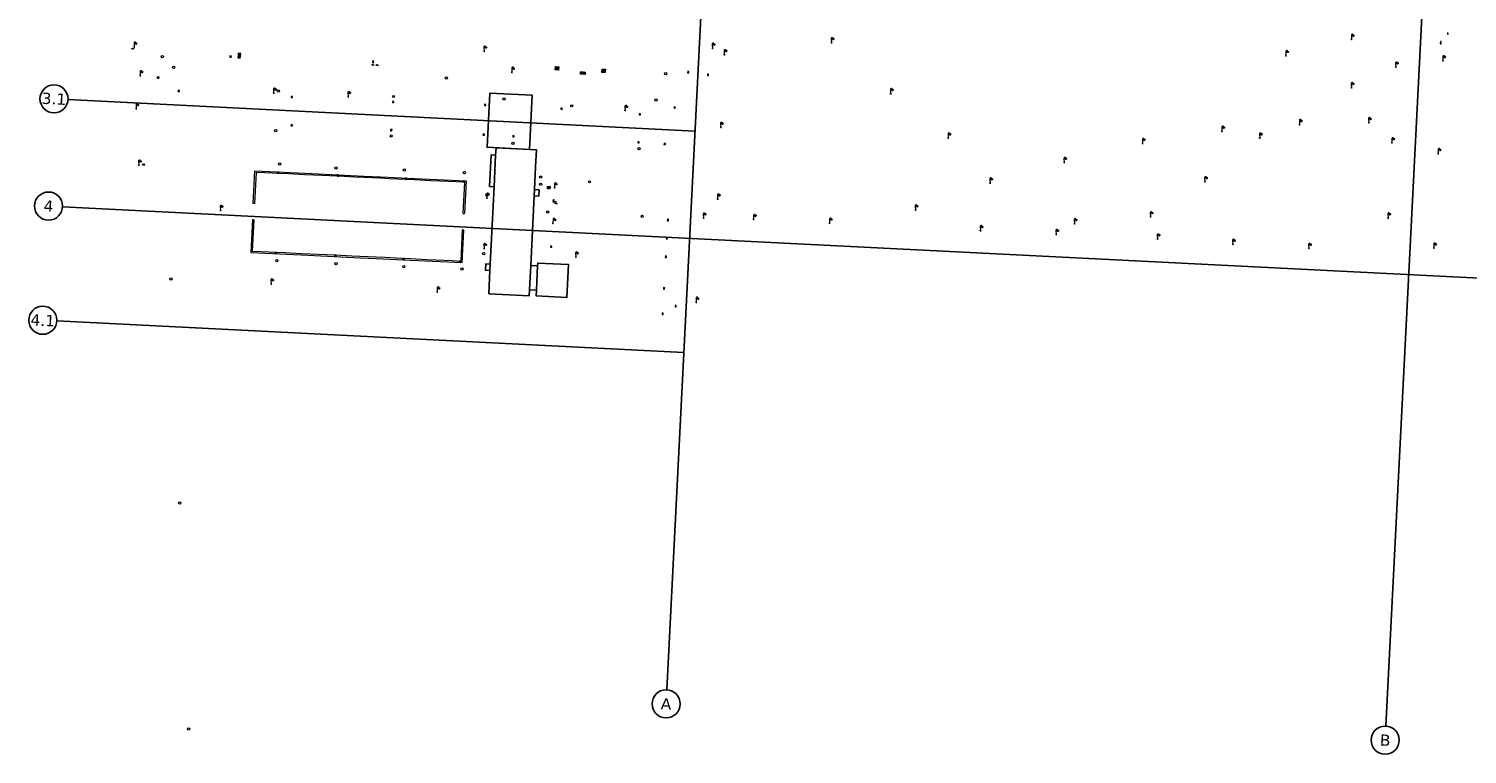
# Model space of a CAD drawing. Header units: millimetres. Extents: x 32690613 to 32694766, y 5342952 to 5344788.
# Tile 2 of 27: x 32692179 to 32692691, y 5343776 to 5344034. Entities that reach past the tile are written whole.
import ezdxf

# ---------------------------------------------------------------- set-up
doc = ezdxf.new("R2010")
doc.units = ezdxf.units.MM
doc.layers.get('Defpoints').update_dxf_attribs({"color": 11})
for name, color, linetype, lineweight in [('Ein-Beleuchtung_Mast', 252, 'Continuous', 18), ('Ein-Elektro-Ladesäule', 232, 'Continuous', 5), ('Ein-Elektro-Verteilerkasten', 210, 'Continuous', 5), ('Ent-Muldenrinne', 140, 'Continuous', 9), ('Ent-Straßeneinlauf', 150, 'Continuous', 5), ('Ver-Deckel_ELT', 20, 'Continuous', 5), ('Ver-Deckel_Schmutz', 30, 'Continuous', 9), ('Ver-Deckel_Sicker', 150, 'Continuous', 9), ('Ver-Deckel_Unbekannt', 80, 'Continuous', 9), ('Ver-Hydrant_Oberflur', 170, 'Continuous', 13), ('Ver-Hydrant_Unterflur', 140, 'Continuous', 13)]:
    doc.layers.add(name, color=color, linetype=linetype, lineweight=lineweight)
doc.styles.add('Verdana', font='verdana.ttf')

# ---------------------------------------------------------------- blocks, each defined once
blk = doc.blocks.new('Schachtdeckel_ELT')
at = {"layer": 'Ver-Deckel_ELT'}
for p, q in [((-2.24, 0.61), (-2.16, 1.45)), ((-2.24, 0.61), (-1.32, 1.38)), ((-1.39, 0.53), (-2.24, 0.61)), ((-2.16, 1.45), (-1.32, 1.38)), ((-2.16, 1.45), (-1.39, 0.53)), ((-1.32, 1.38), (-1.39, 0.53))]:
    blk.add_line(p, q, dxfattribs=at)
blk = doc.blocks.new('Wasserschieber')
at = {"layer": 'Ver-Hydrant_Unterflur'}
for p, q in [((-0.15, 0), (-0.5, 0)), ((0.15, 0), (0.5, 0))]:
    blk.add_line(p, q, dxfattribs=at).dxf.unprotected_set("ltscale", 0)
blk.add_circle((0, 0), 0.15, dxfattribs=at).dxf.unprotected_set("ltscale", 0)
blk = doc.blocks.new('Oberflurhydrant')
at = {"layer": 'Ver-Hydrant_Oberflur'}
for p, q in [((0, 0.8), (-0.2, 0.48)), ((0, 0.48), (-0.2, 0.48)), ((0, 0.8), (0.2, 0.48)), ((0, 0.15), (0, 0.48)), ((0, 0.48), (0.2, 0.48))]:
    blk.add_line(p, q, dxfattribs=at)
blk.add_circle((0, 0), 0.15, dxfattribs=at)
blk = doc.blocks.new('Gully Mitte-3')
at = {"layer": 'Ent-Straßeneinlauf', "lineweight": 5}
for p, q in [((-0.25, 0.2), (-0.25, -0.2)), ((0.25, 0.2), (-0.25, 0.2)), ((-0.12, 0.2), (-0.12, -0.2)), ((0, 0.2), (0, -0.2)), ((0.12, -0.2), (0.12, 0.2)), ((0.25, -0.2), (0.25, 0.2)), ((-0.25, -0.2), (0.25, -0.2))]:
    blk.add_line(p, q, dxfattribs=at)
blk = doc.blocks.new('Gully Rand-3')
at = {"layer": 'Ent-Straßeneinlauf'}
blk.add_blockref('Gully Mitte-3', (0, -0.2), dxfattribs=at)
blk = doc.blocks.new('Gully Mitte')
at = {"layer": 'Ent-Straßeneinlauf', "lineweight": 5}
for p, q in [((-0.25, 0.2), (-0.25, -0.2)), ((0.25, 0.2), (-0.25, 0.2)), ((-0.12, 0.2), (-0.12, -0.2)), ((0, 0.2), (0, -0.2)), ((0.12, -0.2), (0.12, 0.2)), ((0.25, -0.2), (0.25, 0.2)), ((-0.25, -0.2), (0.25, -0.2))]:
    blk.add_line(p, q, dxfattribs=at)
blk = doc.blocks.new('Gully Rand')
at = {"layer": 'Ent-Straßeneinlauf'}
blk.add_blockref('Gully Mitte', (0, -0.2), dxfattribs=at)
blk = doc.blocks.new('A$C78070446')
for p, q in [((4469733.77, 5343068.96), (4469667.48, 5342330.09)), ((4469989.15, 5343046.05), (4469922.86, 5342307.18)), ((4469685.27, 5342528.36), (4469462.61, 5342548.34)), ((4469459.19, 5342510.29), (4470208.78, 5342443.04)), ((4469678.22, 5342449.78), (4469455.56, 5342469.75))]:
    blk.add_line(p, q)
for centre in [(4469457.63, 5342548.79), (4469454.21, 5342510.74), (4469450.58, 5342470.2), (4469667.04, 5342325.11), (4469922.41, 5342302.2)]:
    blk.add_circle(centre, 5)
at = {"char_height": 4, "attachment_point": 5, "rotation": 354.86, "line_spacing_factor": 0.252012, "style": 'Verdana'}
for s, insert in [('3.1', (4469457.63, 5342548.79)), ('4', (4469454.21, 5342510.74)), ('4.1', (4469450.58, 5342470.2)), ('A', (4469667.04, 5342325.11)), ('B', (4469922.41, 5342302.2))]:
    blk.add_mtext(s, dxfattribs=dict(at, insert=insert))
blk = doc.blocks.new('Lampe')
at = {"layer": 'Ein-Beleuchtung_Mast', "lineweight": 5}
for p, q in [((0, 0), (-0.25, 0)), ((0, 1.5), (0, 0)), ((0, 0), (0.25, 0)), ((0.7, 1.5), (0.3, 1.5)), ((0.7, 1.5), (1.1, 1.5))]:
    blk.add_line(p, q, dxfattribs=at)
at = {"layer": 'Ein-Beleuchtung_Mast', "lineweight": 5, "flags": 128}
for points in [[(0.7, 1.5, 0.414214), (0.35, 1.85, 0.414214), (0, 1.5)], [(0.35, 1.5, 0.414214), (0.7, 1.15, 0.414214), (1.05, 1.5)]]:
    blk.add_lwpolyline(points, format="xyb", dxfattribs=at)
blk = doc.blocks.new('A$C548C69BA')
blk.add_lwpolyline([(-0.21, -0.11), (0.21, -0.11), (0.21, 0.11), (-0.21, 0.11)], close=True)
blk = doc.blocks.new('A$C49757AC1')
at = {"rotation": 357.0796095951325}
blk.add_blockref('A$C548C69BA', (0, 0), dxfattribs=at)
at = {"layer": 'Defpoints', "insert": (0, 0), "char_height": 0.06, "width": 1.4341, "attachment_point": 5, "rotation": 357.4665, "line_spacing_factor": 0.945368, "style": 'Verdana'}
blk.add_mtext('Ladesäule\\PH: 1,15 m', dxfattribs=at)
blk = doc.blocks.new('A$C54653B92')
blk.add_lwpolyline([(-0.39, -0.16), (0.39, -0.16), (0.39, 0.16), (-0.39, 0.16)], close=True)
blk = doc.blocks.new('A$C57D81FC7')
at = {"rotation": 357.0796091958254}
blk.add_blockref('A$C54653B92', (0, 0), dxfattribs=at)
at = {"layer": 'Defpoints', "insert": (0, 0), "char_height": 0.06, "width": 1.4341, "attachment_point": 5, "rotation": 357.4665, "line_spacing_factor": 0.945368, "style": 'Verdana'}
blk.add_mtext('Verteilerkasten\\Pfür Ladesäulen\\PH: 1,35 m', dxfattribs=at)

msp = doc.modelspace()

# ---------------------------------------------------------------- linework, layer by layer
at = {"layer": 'Defpoints', "transparency": 33554687}
for p, q in [((32692344.91, 5343978.23), (32692345.44, 5343989.47)), ((32692359.27, 5343977.2), (32692359.17, 5343974.99)), ((32692343.54, 5343950.66), (32692343.42, 5343948.46)), ((32692357.52, 5343941.55), (32692357.94, 5343950.21)), ((32692360.36, 5343950.14), (32692359.97, 5343941.43))]:
    msp.add_line(p, q, dxfattribs=at).dxf.unprotected_set("ltscale", 0)
at = {"layer": 'Defpoints', "transparency": 33554687, "flags": 128}
for points in [[(32692343.41, 5344011.55), (32692358.47, 5344010.77), (32692357.48, 5343991.5), (32692342.41, 5343992.28)], [(32692345.57, 5343992.11), (32692359.95, 5343991.37), (32692359.67, 5343985.34), (32692359.27, 5343977.2), (32692360.91, 5343977.13), (32692360.8, 5343974.91), (32692359.17, 5343974.99), (32692357.92, 5343950.21), (32692360.36, 5343950.09), (32692360.4, 5343951.06), (32692371.39, 5343950.52), (32692370.84, 5343938.81), (32692359.87, 5343939.33), (32692359.97, 5343941.43), (32692357.52, 5343941.55), (32692357.41, 5343939.41), (32692343.01, 5343940.12), (32692343.42, 5343948.46), (32692341.79, 5343948.54), (32692341.9, 5343950.74), (32692343.54, 5343950.66), (32692344.91, 5343978.23), (32692343.26, 5343978.31), (32692343.8, 5343989.55), (32692345.44, 5343989.47)]]:
    msp.add_lwpolyline(points, close=True, dxfattribs=at).dxf.unprotected_set("ltscale", 0)
at = {"layer": 'Ent-Muldenrinne', "transparency": 33554687}
for p, q in [((32692259.09, 5343972.3), (32692259.66, 5343983.86)), ((32692260.15, 5343983.32), (32692259.6, 5343972.27)), ((32692259.66, 5343983.86), (32692277.47, 5343983.05)), ((32692263.21, 5343983.17), (32692260.15, 5343983.32)), ((32692268.51, 5343982.92), (32692263.21, 5343983.17)), ((32692271.71, 5343982.78), (32692268.51, 5343982.92)), ((32692277.46, 5343982.51), (32692271.71, 5343982.78)), ((32692280.67, 5343982.35), (32692277.46, 5343982.51)), ((32692277.47, 5343983.05), (32692298.61, 5343982.04)), ((32692286.42, 5343982.08), (32692280.67, 5343982.35)), ((32692289.61, 5343981.93), (32692286.42, 5343982.08)), ((32692295.33, 5343981.65), (32692289.61, 5343981.93)), ((32692298.61, 5343982.04), (32692304.41, 5343981.75)), ((32692304.41, 5343981.75), (32692316.6, 5343981.18)), ((32692298.6, 5343981.5), (32692295.33, 5343981.65)), ((32692304.38, 5343981.23), (32692298.6, 5343981.5)), ((32692307.57, 5343981.06), (32692304.38, 5343981.23)), ((32692313.35, 5343980.79), (32692307.57, 5343981.06)), ((32692316.57, 5343980.64), (32692313.35, 5343980.79)), ((32692322.35, 5343980.36), (32692316.57, 5343980.64)), ((32692316.6, 5343981.18), (32692334.96, 5343980.28)), ((32692325.53, 5343980.2), (32692322.35, 5343980.36)), ((32692331.32, 5343979.93), (32692325.53, 5343980.2)), ((32692334.45, 5343979.8), (32692331.32, 5343979.93)), ((32692333.84, 5343968.74), (32692334.45, 5343979.8)), ((32692334.96, 5343980.28), (32692334.38, 5343968.72)), ((32692259.6, 5343972.27), (32692259.09, 5343972.3)), ((32692258.79, 5343966.39), (32692258.21, 5343954.83)), ((32692259.31, 5343966.38), (32692258.76, 5343955.34)), ((32692259.31, 5343966.38), (32692258.79, 5343966.39)), ((32692333.84, 5343968.74), (32692334.38, 5343968.72)), ((32692333.57, 5343962.83), (32692333.01, 5343951.77)), ((32692333.51, 5343951.24), (32692334.07, 5343962.8)), ((32692334.07, 5343962.8), (32692333.57, 5343962.83)), ((32692258.21, 5343954.83), (32692276.19, 5343953.98)), ((32692258.76, 5343955.34), (32692261.88, 5343955.21)), ((32692261.88, 5343955.21), (32692267.19, 5343954.95)), ((32692267.19, 5343954.95), (32692270.49, 5343954.79)), ((32692270.49, 5343954.79), (32692276.23, 5343954.51)), ((32692276.19, 5343953.98), (32692297.32, 5343952.97)), ((32692276.23, 5343954.51), (32692279.44, 5343954.37)), ((32692279.44, 5343954.37), (32692285.18, 5343954.09)), ((32692285.18, 5343954.09), (32692288.4, 5343953.93)), ((32692288.4, 5343953.93), (32692294.19, 5343953.65)), ((32692294.19, 5343953.65), (32692302.92, 5343953.24)), ((32692297.32, 5343952.97), (32692302.87, 5343952.7)), ((32692302.87, 5343952.7), (32692315.12, 5343952.11)), ((32692302.92, 5343953.24), (32692306.12, 5343953.1)), ((32692306.12, 5343953.1), (32692311.94, 5343952.81)), ((32692311.94, 5343952.81), (32692315.16, 5343952.63)), ((32692315.12, 5343952.11), (32692333.51, 5343951.24)), ((32692315.16, 5343952.63), (32692320.92, 5343952.37)), ((32692320.92, 5343952.37), (32692324.1, 5343952.2)), ((32692324.1, 5343952.2), (32692329.91, 5343951.95)), ((32692329.91, 5343951.95), (32692333.01, 5343951.77))]:
    msp.add_line(p, q, dxfattribs=at).dxf.unprotected_set("ltscale", 0)
at = {"layer": 'Ver-Deckel_ELT', "transparency": 33554687, "flags": 128}
for points in [[(32692253.64, 5344024.08), (32692254.56, 5344024.85), (32692253.72, 5344024.92), (32692254.64, 5344025.7), (32692253.79, 5344025.77), (32692254.56, 5344024.85), (32692254.64, 5344025.7), (32692253.79, 5344025.77), (32692253.72, 5344024.92), (32692254.49, 5344024), (32692254.56, 5344024.85), (32692253.72, 5344024.92), (32692253.64, 5344024.08), (32692254.49, 5344024)], [(32692224.91, 5344017.31), (32692224.89, 5344016.91), (32692225.51, 5344017.28), (32692225.49, 5344016.88), (32692224.91, 5344017.31), (32692225.51, 5344017.28), (32692224.89, 5344016.91), (32692225.49, 5344016.88)], [(32692219.71, 5343986.28), (32692220.31, 5343986.35), (32692220.35, 5343985.95), (32692219.75, 5343985.89), (32692219.71, 5343986.28), (32692220.35, 5343985.95), (32692220.31, 5343986.35), (32692219.75, 5343985.89)]]:
    msp.add_lwpolyline(points, dxfattribs=at).dxf.unprotected_set("ltscale", 0)
at = {"layer": 'Ver-Deckel_Schmutz', "transparency": 33554687}
for centre in [(32692226.73, 5344024.49), (32692402.53, 5344009.09), (32692378.85, 5343979.96), (32692229.82, 5343945.39), (32692232.93, 5343865.64), (32692236.1, 5343785.21)]:
    msp.add_circle(centre, 0.4, dxfattribs=at).dxf.unprotected_set("ltscale", 0)
at = {"layer": 'Ver-Deckel_Sicker', "transparency": 33554687}
for centre in [(32692406.01, 5344018.45), (32692268.01, 5344012.29), (32692309.06, 5344010.34), (32692372.55, 5344007.02), (32692267.14, 5343998.19), (32692308.24, 5343996.32), (32692351.58, 5343993.68), (32692268.48, 5343986.31), (32692288.57, 5343984.89), (32692312.95, 5343984.17), (32692334.29, 5343983.24), (32692361.51, 5343981.64), (32692363.95, 5343969.19), (32692397.6, 5343967.7), (32692267.5, 5343951.87), (32692288.59, 5343950.81), (32692312.73, 5343949.81), (32692333.43, 5343948.91)]:
    msp.add_circle(centre, 0.4, dxfattribs=at).dxf.unprotected_set("ltscale", 0)
at = {"layer": 'Ver-Deckel_Unbekannt', "transparency": 33554687, "flags": 128}
msp.add_lwpolyline([(32692250.77, 5344024.29), (32692251.3, 5344024.24), (32692251.34, 5344024.74), (32692250.82, 5344024.79), (32692250.77, 5344024.29)], dxfattribs=at).dxf.unprotected_set("ltscale", 0)
at = {"layer": 'Ver-Deckel_Unbekannt', "transparency": 33554687}
for centre in [(32692230.74, 5344020.74), (32692327.88, 5344016.92), (32692348.39, 5344009.42), (32692396.46, 5343991.8), (32692361.5, 5343979.12), (32692342.35, 5343975.32), (32692341.21, 5343954.4)]:
    msp.add_circle(centre, 0.4, dxfattribs=at).dxf.unprotected_set("ltscale", 0)

# ---------------------------------------------------------------- block references
at = {"layer": 'Defpoints', "transparency": 33554687, "rotation": 2.237485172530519}
msp.add_blockref('A$C78070446', (28434719.52, -168960.66), dxfattribs=at).dxf.unprotected_set("ltscale", 0)
at = {"layer": 'Ein-Beleuchtung_Mast', "transparency": 33554687}
for p, rotation in [((32692216.72, 5344027.84), 2.237485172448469), ((32692341.32, 5344026.41), 2.237485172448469), ((32692422.62, 5344027.44), 2.237485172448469), ((32692464.99, 5344029.43), 2.237485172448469), ((32692650.21, 5344030.63), 2.237485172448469), ((32692426.87, 5344025.15), 2.237485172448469), ((32692626.86, 5344024.86), 2.237485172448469), ((32692682.76, 5344022.99), 2.237485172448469), ((32692218.86, 5344017.65), 2.237485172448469), ((32692351.21, 5344018.88), 2.237485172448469), ((32692665.98, 5344020.76), 2.237485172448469), ((32692266.38, 5344011.47), 2.237485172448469), ((32692486.1, 5344011.33), 2.237485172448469), ((32692650.18, 5344013.42), 2.237485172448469), ((32692217.43, 5344005.99), 2.237485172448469), ((32692292.87, 5344010.19), 2.237485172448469), ((32692391.5, 5344005.31), 2.237485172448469), ((32692656.35, 5344000.98), 2.237485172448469), ((32692425.59, 5343999.28), 2.237485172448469), ((32692506.59, 5343995.49), 2.237485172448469), ((32692604.08, 5343997.89), 2.237485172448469), ((32692617.51, 5343995.48), 2.237485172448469), ((32692631.7, 5344000.27), 2.237485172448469), ((32692575.81, 5343993.55), 2.237485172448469), ((32692664.61, 5343993.81), 2.237485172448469), ((32692218.31, 5343985.84), 2.237485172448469), ((32692547.88, 5343986.82), 2.237485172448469), ((32692681.11, 5343989.94), 2.237485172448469), ((32692597.98, 5343979.95), 2.237485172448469), ((32692366.43, 5343977.77), 2.237485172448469), ((32692521.48, 5343979.5), 2.237485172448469), ((32692247.42, 5343969.73), 2.237485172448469), ((32692342.25, 5343974.11), 2.237485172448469), ((32692424.49, 5343973.77), 2.237485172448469), ((32692494.9, 5343969.89), 2.237485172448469), ((32692365.82, 5343965.12), 357.1585812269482), ((32692419.43, 5343967.01), 2.237485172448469), ((32692437.3, 5343966.52), 2.237485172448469), ((32692464.36, 5343965.19), 2.237485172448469), ((32692551.56, 5343964.99), 2.237485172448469), ((32692578.6, 5343967.45), 2.237485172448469), ((32692663.21, 5343967.08), 2.237485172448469), ((32692518.04, 5343962.54), 2.237485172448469), ((32692545.01, 5343961.17), 2.237485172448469), ((32692581.1, 5343959.55), 2.237485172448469), ((32692341.31, 5343956.17), 2.237485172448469), ((32692607.94, 5343957.69), 2.237485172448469), ((32692635.01, 5343956.2), 2.237485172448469), ((32692679.55, 5343956.32), 2.237485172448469), ((32692373.98, 5343953.15), 2.237485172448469), ((32692265.49, 5343943.59), 2.237485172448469), ((32692324.64, 5343940.7), 2.237485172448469), ((32692416.85, 5343937.04), 2.237485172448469)]:
    msp.add_blockref('Lampe', p, dxfattribs=dict(at, rotation=rotation)).dxf.unprotected_set("ltscale", 0)
at = {"layer": 'Ein-Elektro-Ladesäule', "transparency": 33554687, "rotation": 90}
msp.add_blockref('A$C49757AC1', (32692684.49, 5344032.73), dxfattribs=at).dxf.unprotected_set("ltscale", 0)
at = {"layer": 'Ein-Elektro-Verteilerkasten', "transparency": 33554687, "rotation": 90}
msp.add_blockref('A$C57D81FC7', (32692682.02, 5344029.49), dxfattribs=at).dxf.unprotected_set("ltscale", 0)
at = {"layer": 'Ent-Straßeneinlauf', "transparency": 33554687}
for name, p, rotation in [('Gully Rand', (32692413.81, 5344019.06), 86.97086162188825), ('Gully Rand', (32692421.23, 5344018.01), 266.9708616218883), ('Gully Rand', (32692232.58, 5344012.53), 357.2942391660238), ('Gully Rand', (32692272.88, 5344010.38), 357.1834011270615), ('Gully Rand', (32692308.94, 5344008.6), 357.1834011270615), ('Gully Rand-3', (32692341.72, 5344007.55), 357.0981076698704), ('Gully Rand-3', (32692368.92, 5344006.18), 357.2192230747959), ('Gully Rand-3', (32692396.8, 5344004.21), 356.9933193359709), ('Gully Rand', (32692409.06, 5344006.54), 38.18642205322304), ('Gully Rand', (32692272.79, 5343999.91), 177.2533701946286), ('Gully Rand', (32692308.27, 5343998.15), 177.1834011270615), ('Gully Rand-3', (32692341.16, 5343996.56), 177.0981082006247), ('Gully Rand', (32692351.76, 5343996), 176.9241185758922), ('Gully Rand', (32692396.29, 5343993.8), 177.1752498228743), ('Gully Rand-3', (32692405.63, 5343993.25), 171.5713906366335), ('Gully Mitte', (32692267.96, 5343983.22), 177.382032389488), ('Gully Mitte', (32692289.22, 5343982.22), 177.382032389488), ('Gully Mitte', (32692313.45, 5343981.07), 177.382032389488), ('Gully Mitte', (32692334.2, 5343980.07), 177.382032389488), ('Gully Rand', (32692406.97, 5343966.37), 267.1752498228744), ('Gully Mitte', (32692365.17, 5343956.87), 357.1585812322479), ('Gully Rand', (32692406.61, 5343959.93), 267.1752498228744), ('Gully Mitte', (32692267.1, 5343954.66), 177.382032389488), ('Gully Mitte', (32692288.36, 5343953.65), 177.382032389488), ('Gully Mitte', (32692312.68, 5343952.48), 177.382032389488), ('Gully Mitte', (32692332.67, 5343951.51), 177.382032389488), ('Gully Rand', (32692406.25, 5343953.31), 267.1752498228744), ('Gully Rand', (32692405.62, 5343942.03), 267.1752498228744), ('Gully Rand', (32692409.75, 5343935.72), 267.1752498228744), ('Gully Rand', (32692405.13, 5343933.02), 267.1752498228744)]:
    msp.add_blockref(name, p, dxfattribs=dict(at, rotation=rotation)).dxf.unprotected_set("ltscale", 0)
at = {"layer": 'Ver-Deckel_ELT', "transparency": 33554687, "rotation": 271.9527259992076}
for p, xscale, yscale, zscale in [((32692365.99, 5344017.79), 1.410001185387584, 1.410001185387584, 1.410001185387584), ((32692375.12, 5344016.88), 0.9999908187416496, 0.9999908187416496, 0.9999908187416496), ((32692375.97, 5344016.83), 0.9999908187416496, 0.9999908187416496, 0.9999908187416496), ((32692382.56, 5344016.93), 1.410001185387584, 1.410001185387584, 1.410001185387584), ((32692363.42, 5343976.08), 0.9999908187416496, 0.9999908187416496, 0.9999908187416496)]:
    msp.add_blockref('Schachtdeckel_ELT', p, dxfattribs=dict(at, xscale=xscale, yscale=yscale, zscale=zscale)).dxf.unprotected_set("ltscale", 0)
at = {"layer": 'Ver-Hydrant_Oberflur', "transparency": 33554687, "rotation": 2.237485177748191}
for p in [(32692301.84, 5344022.39), (32692301.84, 5344022.39), (32692366.05, 5343972.88), (32692366.05, 5343972.88)]:
    msp.add_blockref('Oberflurhydrant', p, dxfattribs=at).dxf.unprotected_set("ltscale", 0)
at = {"layer": 'Ver-Hydrant_Unterflur', "transparency": 33554687, "rotation": 2.237485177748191}
for p in [(32692216.15, 5344027.37), (32692216.15, 5344027.37), (32692301.72, 5344021.58), (32692301.72, 5344021.58), (32692303.21, 5344021.52), (32692303.21, 5344021.52), (32692366.66, 5343972.84), (32692366.66, 5343972.84), (32692366.93, 5343972.25), (32692366.93, 5343972.25)]:
    msp.add_blockref('Wasserschieber', p, dxfattribs=at).dxf.unprotected_set("ltscale", 0)

doc.saveas('drawing.dxf')
